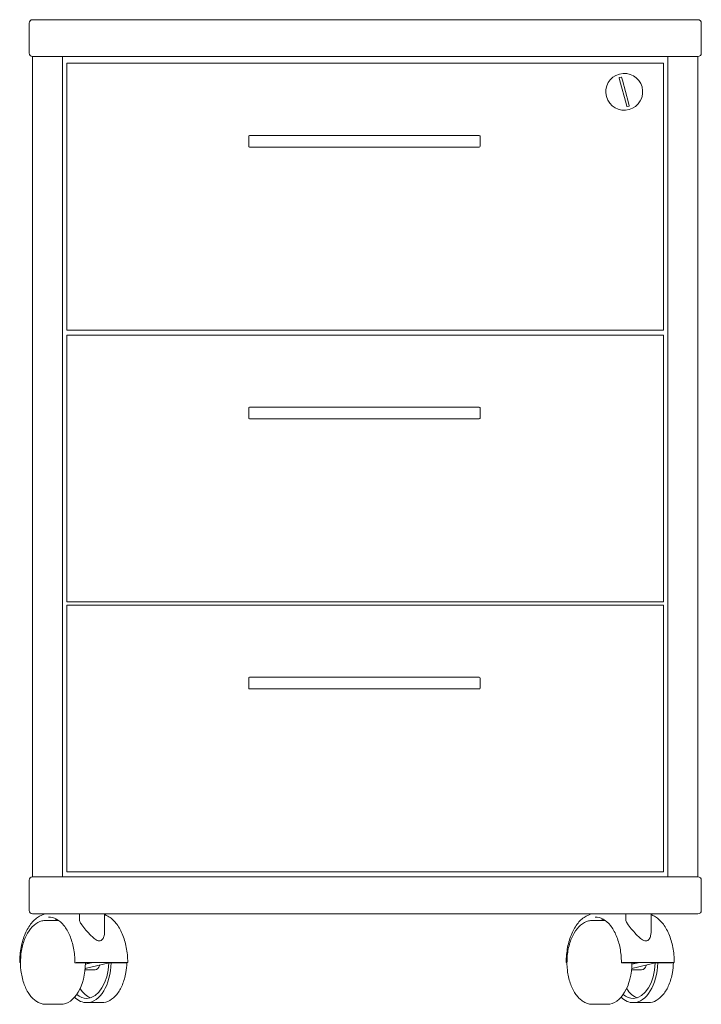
# Model space of a CAD drawing. Header units: millimetres. Extents: x -432 to -25, y -475 to 112.
import ezdxf

# ---------------------------------------------------------------- set-up
doc = ezdxf.new("R2010")
doc.units = ezdxf.units.MM

msp = doc.modelspace()

# ---------------------------------------------------------------- linework, layer by layer
at = {"color": 0, "linetype": 'Continuous', "lineweight": 0}
for p, q in [((-424.13, 112.46), (-27.13, 112.46)), ((-426.13, 92.46), (-426.13, 110.46)), ((-25.13, 110.46), (-25.13, 92.46)), ((-424.13, 90.46), (-424.13, -398.54)), ((-406.13, 90.46), (-424.13, 90.46)), ((-27.13, 90.46), (-424.13, 90.46)), ((-406.13, 90.46), (-406.13, -398.54)), ((-45.13, 90.46), (-45.13, -398.54)), ((-27.13, 90.46), (-45.13, 90.46)), ((-27.13, 90.46), (-27.13, -398.54)), ((-403.63, 86.46), (-403.63, -72.54)), ((-47.63, 86.46), (-403.63, 86.46)), ((-47.63, -72.54), (-47.63, 86.46)), ((-74.16, 77.75), (-73.69, 76.02)), ((-72.96, 78.29), (-74.02, 78)), ((-72.24, 76.41), (-72.72, 78.15)), ((-72.24, 76.41), (-68.58, 62.9)), ((-70.02, 62.51), (-73.69, 76.02)), ((-70.02, 62.51), (-69.55, 60.77)), ((-68.25, 60.92), (-69.31, 60.63)), ((-68.1, 61.16), (-68.58, 62.9)), ((-295.13, 36.96), (-295.13, 42.96)), ((-157.63, 43.46), (-294.63, 43.46)), ((-157.13, 42.96), (-157.13, 36.96)), ((-294.63, 36.46), (-157.63, 36.46)), ((-403.63, -72.54), (-47.63, -72.54)), ((-403.63, -75.54), (-403.63, -234.54)), ((-47.63, -75.54), (-403.63, -75.54)), ((-47.63, -234.54), (-47.63, -75.54)), ((-295.13, -125.04), (-295.13, -119.04)), ((-157.63, -118.54), (-294.63, -118.54)), ((-157.13, -119.04), (-157.13, -125.04)), ((-294.63, -125.54), (-157.63, -125.54)), ((-403.63, -234.54), (-47.63, -234.54)), ((-403.63, -236.54), (-403.63, -395.54)), ((-47.63, -236.54), (-403.63, -236.54)), ((-47.63, -395.54), (-47.63, -236.54)), ((-295.13, -286.04), (-295.13, -280.04)), ((-157.63, -279.54), (-294.63, -279.54)), ((-157.13, -280.04), (-157.13, -286.04)), ((-294.63, -286.54), (-157.63, -286.54)), ((-406.13, -398.54), (-424.13, -398.54)), ((-424.13, -398.54), (-27.13, -398.54)), ((-403.63, -395.54), (-47.63, -395.54)), ((-27.13, -398.54), (-45.13, -398.54)), ((-426.13, -418.54), (-426.13, -400.54)), ((-25.13, -400.54), (-25.13, -418.54)), ((-27.13, -420.54), (-424.13, -420.54)), ((-396.13, -424.19), (-396.13, -421.04)), ((-381.13, -431.76), (-381.13, -421.04)), ((-70.13, -424.19), (-70.13, -421.04)), ((-55.13, -431.76), (-55.13, -421.04)), ((-416.16, -424.54), (-408.58, -424.54)), ((-90.16, -424.54), (-82.58, -424.54)), ((-431.64, -449.61), (-431.27, -449.7)), ((-398.71, -449.75), (-398.12, -449.61)), ((-398.6, -449.82), (-388.89, -449.82)), ((-397.42, -449.54), (-367.5, -449.54)), ((-392.65, -453.16), (-378.38, -449.82)), ((-392.51, -450.67), (-388.89, -449.82)), ((-378.38, -449.82), (-368.67, -449.82)), ((-367.97, -449.75), (-367.39, -449.61)), ((-105.64, -449.61), (-105.27, -449.7)), ((-72.71, -449.75), (-72.12, -449.61)), ((-72.6, -449.82), (-62.89, -449.82)), ((-71.42, -449.54), (-41.5, -449.54)), ((-66.65, -453.16), (-52.38, -449.82)), ((-66.51, -450.67), (-62.89, -449.82)), ((-52.38, -449.82), (-42.67, -449.82)), ((-41.97, -449.75), (-41.39, -449.61)), ((-386.78, -454.04), (-392.73, -454.04)), ((-60.78, -454.04), (-66.73, -454.04)), ((-416.16, -474.54), (-407.2, -474.54)), ((-382.87, -473.54), (-391.83, -473.54)), ((-90.16, -474.54), (-81.2, -474.54)), ((-56.87, -473.54), (-65.83, -473.54))]:
    msp.add_line(p, q, dxfattribs=at)
at = {"color": 0, "linetype": 'Continuous', "lineweight": 0, "extrusion": (0, 0, -1)}
for centre, radius, start, end in [((424.13, 110.46), 2, 0, 90), ((27.13, 110.46), 2, 90, 180), ((424.13, 92.46), 2, 270, 0), ((27.13, 92.46), 2, 180, 270), ((71.13, 69.46), 11, 254.81171, 74.81171), ((71.13, 69.46), 11, 74.81171, 254.81171), ((69.36, 60.82), 0.2, 254.81171, 344.81171), ((68.3, 61.11), 0.2, 164.81171, 254.81171), ((157.63, 42.96), 0.5, 90, 180), ((157.63, 36.96), 0.5, 180, 270), ((294.63, -119.04), 0.5, 0, 90), ((294.63, -125.04), 0.5, 270, 0), ((294.63, -280.04), 0.5, 0, 90), ((294.63, -286.04), 0.5, 270, 0), ((424.13, -400.54), 2, 0, 90), ((27.13, -400.54), 2, 90, 180), ((424.13, -418.54), 2, 270, 0), ((395.63, -421.04), 0.5, 0, 90), ((381.63, -421.04), 0.5, 90, 180), ((69.63, -421.04), 0.5, 0, 90), ((55.63, -421.04), 0.5, 90, 180), ((27.13, -418.54), 2, 180, 270)]:
    msp.add_arc(centre, radius, start, end, dxfattribs=at)
at = {"color": 0, "linetype": 'Continuous', "lineweight": 0}
for centre, radius, start, end in [((-73.97, 77.81), 0.2, 105.18829, 195.18829), ((-72.91, 78.09), 0.2, 15.18829, 105.18829), ((-294.63, 42.96), 0.5, 90, 180), ((-294.63, 36.96), 0.5, 180, 270), ((-157.63, -119.04), 0.5, 0, 90), ((-157.63, -125.04), 0.5, 270, 0), ((-157.63, -280.04), 0.5, 0, 90), ((-157.63, -286.04), 0.5, 270, 0)]:
    msp.add_arc(centre, radius, start, end, dxfattribs=at)
for centre, major_axis, start_param, end_param in [((-404.77, -449.54), (0, 27), 0.313271, 0.387317), ((-78.77, -449.54), (0, 27), 0.313271, 0.387317), ((-391.83, -448.54), (0, -22.5), 0.016097, 1.511517), ((-391.83, -448.54), (0, -25), 0.016097, 1.519732), ((-386.78, -448.54), (0, -5.5), 0.016097, 1.083504), ((-65.83, -448.54), (0, -22.5), 0.016097, 1.511517), ((-65.83, -448.54), (0, -25), 0.016097, 1.519732), ((-60.78, -448.54), (0, -5.5), 0.016097, 1.083504), ((-394.26, -448.54), (0, 5.5), -2.626212, -2.554797), ((-386.78, -448.54), (0, -5.5), 0, 0.016097), ((-68.26, -448.54), (0, 5.5), -2.626212, -2.554797), ((-60.78, -448.54), (0, -5.5), 0, 0.016097), ((-391.83, -448.54), (0, -22.5), -0.462482, 0.016097), ((-386.78, -448.54), (0, -22.5), -0.740891, -0.192161), ((-65.83, -448.54), (0, -22.5), -0.462482, 0.016097), ((-60.78, -448.54), (0, -22.5), -0.740891, -0.192161), ((-391.83, -448.54), (0, -25), -0.511999, 0.016097), ((-65.83, -448.54), (0, -25), -0.511999, 0.016097)]:
    msp.add_ellipse(centre, major_axis=major_axis, ratio=0.588155, start_param=start_param, end_param=end_param, dxfattribs=at)
at = {"color": 0, "linetype": 'Continuous', "lineweight": 0, "extrusion": (0, 0, -1)}
for centre in [(-407.2, -449.54), (-81.2, -449.54)]:
    msp.add_ellipse(centre, major_axis=(0, -25), ratio=0.588155, start_param=-1.559754, end_param=0, dxfattribs=at)
at = {"color": 0, "linetype": 'Continuous', "lineweight": 0}
for points, knots in [([(-414.48, -420.54), (-416.3, -420.54), (-418.11, -421.03), (-421.57, -422.91), (-423.2, -424.31), (-426.12, -427.89), (-427.4, -430.05), (-429.51, -434.94), (-430.33, -437.66), (-431.44, -443.39), (-431.73, -446.41), (-431.74, -449.46), (-431.74, -449.5), (-431.74, -449.54)], [0, 0, 0, 0, 0.309984, 0.309984, 0.624144, 0.624144, 0.938303, 0.938303, 1.252462, 1.252462, 1.566622, 1.566622, 1.570796, 1.570796, 1.570796, 1.570796]), ([(-398.8, -449.54), (-398.8, -446.69), (-399.07, -443.84), (-400.1, -438.43), (-400.87, -435.87), (-402.83, -431.28), (-404.02, -429.26), (-406.69, -425.96), (-408.18, -424.68), (-411.27, -422.97), (-412.87, -422.54), (-414.48, -422.54)], [4.712389, 4.712389, 4.712389, 4.712389, 5.026548, 5.026548, 5.340708, 5.340708, 5.654867, 5.654867, 5.969026, 5.969026, 6.283185, 6.283185, 6.283185, 6.283185]), ([(-367.29, -449.54), (-367.29, -446.53), (-367.57, -443.51), (-368.67, -437.77), (-369.48, -435.04), (-371.58, -430.14), (-372.86, -427.97), (-375.77, -424.37), (-377.4, -422.96), (-379.79, -421.64), (-380.45, -421.34), (-381.13, -421.11)], [4.712389, 4.712389, 4.712389, 4.712389, 5.026548, 5.026548, 5.340708, 5.340708, 5.654867, 5.654867, 5.969026, 5.969026, 6.087496, 6.087496, 6.087496, 6.087496]), ([(-88.48, -420.54), (-90.3, -420.54), (-92.11, -421.03), (-95.57, -422.91), (-97.2, -424.31), (-100.12, -427.89), (-101.4, -430.05), (-103.51, -434.94), (-104.33, -437.66), (-105.44, -443.39), (-105.73, -446.41), (-105.74, -449.46), (-105.74, -449.5), (-105.74, -449.54)], [0, 0, 0, 0, 0.309984, 0.309984, 0.624144, 0.624144, 0.938303, 0.938303, 1.252462, 1.252462, 1.566622, 1.566622, 1.570796, 1.570796, 1.570796, 1.570796]), ([(-72.8, -449.54), (-72.8, -446.69), (-73.07, -443.84), (-74.1, -438.43), (-74.87, -435.87), (-76.83, -431.28), (-78.02, -429.26), (-80.69, -425.96), (-82.18, -424.68), (-85.27, -422.97), (-86.87, -422.54), (-88.48, -422.54)], [4.712389, 4.712389, 4.712389, 4.712389, 5.026548, 5.026548, 5.340708, 5.340708, 5.654867, 5.654867, 5.969026, 5.969026, 6.283185, 6.283185, 6.283185, 6.283185]), ([(-41.29, -449.54), (-41.29, -446.53), (-41.57, -443.51), (-42.67, -437.77), (-43.48, -435.04), (-45.58, -430.14), (-46.86, -427.97), (-49.77, -424.37), (-51.4, -422.96), (-53.79, -421.64), (-54.45, -421.34), (-55.13, -421.11)], [4.712389, 4.712389, 4.712389, 4.712389, 5.026548, 5.026548, 5.340708, 5.340708, 5.654867, 5.654867, 5.969026, 5.969026, 6.087496, 6.087496, 6.087496, 6.087496]), ([(-426.31, -468.12), (-427.52, -466.31), (-428.54, -464.18), (-430.12, -459.52), (-430.68, -456.98), (-431.3, -451.74), (-431.35, -449.04), (-430.95, -443.75), (-430.5, -441.16), (-429.11, -436.34), (-428.19, -434.11), (-425.93, -430.23), (-424.61, -428.59), (-421.69, -426.09), (-420.09, -425.23), (-417.68, -424.64), (-416.92, -424.54), (-416.16, -424.54)], [3.863194, 3.863194, 3.863194, 3.863194, 4.189327, 4.189327, 4.515495, 4.515495, 4.840738, 4.840738, 5.165879, 5.165879, 5.491816, 5.491816, 5.818302, 5.818302, 6.138594, 6.138594, 6.283185, 6.283185, 6.283185, 6.283185]), ([(-396.13, -424.19), (-396.13, -424.47), (-396.06, -424.79), (-395.67, -425.76), (-395.21, -426.48), (-394.04, -428.14), (-393.17, -429.22), (-391.25, -431.45), (-390.2, -432.61), (-388.43, -434.34), (-387.6, -435.1), (-386.34, -435.98), (-385.91, -436.23), (-385.06, -436.59), (-384.64, -436.7), (-384.22, -436.7)], [-2.024803, -2.024803, -2.024803, -2.024803, -1.829877, -1.829877, -1.489016, -1.489016, -1.052397, -1.052397, -0.615779, -0.615779, -0.307889, -0.307889, -0.153945, -0.153945, 0, 0, 0, 0]), ([(-100.31, -468.12), (-101.52, -466.31), (-102.54, -464.18), (-104.12, -459.52), (-104.68, -456.98), (-105.3, -451.74), (-105.35, -449.04), (-104.95, -443.75), (-104.5, -441.16), (-103.11, -436.34), (-102.19, -434.11), (-99.93, -430.23), (-98.61, -428.59), (-95.69, -426.09), (-94.09, -425.23), (-91.68, -424.64), (-90.92, -424.54), (-90.16, -424.54)], [3.863194, 3.863194, 3.863194, 3.863194, 4.189327, 4.189327, 4.515495, 4.515495, 4.840738, 4.840738, 5.165879, 5.165879, 5.491816, 5.491816, 5.818302, 5.818302, 6.138594, 6.138594, 6.283185, 6.283185, 6.283185, 6.283185]), ([(-70.13, -424.19), (-70.13, -424.47), (-70.06, -424.79), (-69.67, -425.76), (-69.21, -426.48), (-68.04, -428.14), (-67.17, -429.22), (-65.25, -431.45), (-64.2, -432.61), (-62.43, -434.34), (-61.6, -435.1), (-60.34, -435.98), (-59.91, -436.23), (-59.06, -436.59), (-58.64, -436.7), (-58.22, -436.7)], [-2.024803, -2.024803, -2.024803, -2.024803, -1.829877, -1.829877, -1.489016, -1.489016, -1.052397, -1.052397, -0.615779, -0.615779, -0.307889, -0.307889, -0.153945, -0.153945, 0, 0, 0, 0]), ([(-384.22, -436.7), (-383.81, -436.7), (-383.45, -436.59), (-382.81, -436.23), (-382.54, -435.98), (-381.84, -435.1), (-381.53, -434.34), (-381.21, -433.04), (-381.13, -432.41), (-381.13, -431.76)], [0, 0, 0, 0, 0.1539447, 0.1539447, 0.3078894, 0.3078894, 0.6157788, 0.6157788, 0.8671673, 0.8671673, 0.8671673, 0.8671673]), ([(-58.22, -436.7), (-57.81, -436.7), (-57.45, -436.59), (-56.81, -436.23), (-56.54, -435.98), (-55.84, -435.1), (-55.53, -434.34), (-55.21, -433.04), (-55.13, -432.41), (-55.13, -431.76)], [0, 0, 0, 0, 0.1539447, 0.1539447, 0.3078894, 0.3078894, 0.6157788, 0.6157788, 0.8671673, 0.8671673, 0.8671673, 0.8671673]), ([(-431.74, -449.54), (-431.74, -449.54), (-431.74, -449.55), (-431.74, -449.55), (-431.74, -449.55), (-431.74, -449.56), (-431.74, -449.56), (-431.74, -449.56), (-431.74, -449.56), (-431.74, -449.57), (-431.74, -449.57), (-431.74, -449.57)], [1.5707963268, 1.5707963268, 1.5707963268, 1.5707963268, 1.5709936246, 1.5709936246, 1.5711909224, 1.5711909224, 1.5713882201, 1.5713882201, 1.5715855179, 1.5715855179, 1.5717828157, 1.5717828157, 1.5717828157, 1.5717828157]), ([(-431.64, -449.61), (-431.68, -449.6), (-431.71, -449.59), (-431.73, -449.58), (-431.74, -449.58), (-431.74, -449.57)], [-0.07440626, -0.07440626, -0.07440626, -0.07440626, -0.05565592, -0.05565592, -0.04456356, -0.04456356, -0.04456356, -0.04456356]), ([(-398.71, -449.75), (-398.74, -449.76), (-398.77, -449.77), (-398.8, -449.78), (-398.81, -449.79), (-398.79, -449.8), (-398.76, -449.81), (-398.7, -449.82), (-398.65, -449.82), (-398.6, -449.82)], [0.07443302, 0.07443302, 0.07443302, 0.07443302, 0.09320471, 0.09320471, 0.11187859, 0.11187859, 0.13042993, 0.13042993, 0.14887834, 0.14887834, 0.14887834, 0.14887834]), ([(-398.8, -449.79), (-398.8, -449.77), (-398.8, -449.76), (-398.8, -449.72), (-398.8, -449.71), (-398.8, -449.67), (-398.8, -449.66), (-398.8, -449.62), (-398.8, -449.61), (-398.8, -449.58), (-398.8, -449.56), (-398.8, -449.54)], [4.703287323, 4.703287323, 4.703287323, 4.703287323, 4.705107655, 4.705107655, 4.706927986, 4.706927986, 4.708748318, 4.708748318, 4.710568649, 4.710568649, 4.71238898, 4.71238898, 4.71238898, 4.71238898]), ([(-397.42, -449.54), (-397.47, -449.54), (-397.54, -449.54), (-397.66, -449.55), (-397.73, -449.56), (-397.85, -449.57), (-397.92, -449.58), (-398.03, -449.59), (-398.08, -449.6), (-398.12, -449.61)], [0, 0, 0, 0, 0.01845574, 0.01845574, 0.03700066, 0.03700066, 0.05565592, 0.05565592, 0.07440626, 0.07440626, 0.07440626, 0.07440626]), ([(-382.62, -473.54), (-381.05, -473.5), (-379.49, -473.05), (-376.5, -471.4), (-375.08, -470.17), (-372.52, -467.01), (-371.38, -465.06), (-369.54, -460.66), (-368.83, -458.22), (-368.03, -453.72), (-367.83, -451.72), (-367.77, -449.7)], [3.15769, 3.15769, 3.15769, 3.15769, 3.455691, 3.455691, 3.767835, 3.767835, 4.092818, 4.092818, 4.419264, 4.419264, 4.665191, 4.665191, 4.665191, 4.665191]), ([(-368.67, -449.82), (-368.62, -449.82), (-368.56, -449.82), (-368.44, -449.81), (-368.36, -449.8), (-368.24, -449.79), (-368.17, -449.78), (-368.07, -449.77), (-368.01, -449.76), (-367.97, -449.75)], [0.14887834, 0.14887834, 0.14887834, 0.14887834, 0.16732675, 0.16732675, 0.18587809, 0.18587809, 0.20455197, 0.20455197, 0.22332366, 0.22332366, 0.22332366, 0.22332366]), ([(-367.39, -449.61), (-367.35, -449.6), (-367.32, -449.59), (-367.29, -449.58), (-367.29, -449.57), (-367.31, -449.56), (-367.33, -449.55), (-367.4, -449.54), (-367.45, -449.54), (-367.5, -449.54)], [0.22324083, 0.22324083, 0.22324083, 0.22324083, 0.24199117, 0.24199117, 0.26064643, 0.26064643, 0.27919136, 0.27919136, 0.29764709, 0.29764709, 0.29764709, 0.29764709]), ([(-367.29, -449.57), (-367.29, -449.57), (-367.29, -449.57), (-367.29, -449.56), (-367.29, -449.56), (-367.29, -449.56), (-367.29, -449.56), (-367.29, -449.55), (-367.29, -449.55), (-367.29, -449.55), (-367.29, -449.54), (-367.29, -449.54)], [4.7114024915, 4.7114024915, 4.7114024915, 4.7114024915, 4.7115997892, 4.7115997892, 4.711797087, 4.711797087, 4.7119943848, 4.7119943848, 4.7121916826, 4.7121916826, 4.7123889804, 4.7123889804, 4.7123889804, 4.7123889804]), ([(-105.74, -449.54), (-105.74, -449.54), (-105.74, -449.55), (-105.74, -449.55), (-105.74, -449.55), (-105.74, -449.56), (-105.74, -449.56), (-105.74, -449.56), (-105.74, -449.56), (-105.74, -449.57), (-105.74, -449.57), (-105.74, -449.57)], [1.5707963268, 1.5707963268, 1.5707963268, 1.5707963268, 1.5709936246, 1.5709936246, 1.5711909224, 1.5711909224, 1.5713882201, 1.5713882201, 1.5715855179, 1.5715855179, 1.5717828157, 1.5717828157, 1.5717828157, 1.5717828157]), ([(-105.64, -449.61), (-105.68, -449.6), (-105.71, -449.59), (-105.73, -449.58), (-105.74, -449.58), (-105.74, -449.57)], [-0.07440626, -0.07440626, -0.07440626, -0.07440626, -0.05565592, -0.05565592, -0.04456356, -0.04456356, -0.04456356, -0.04456356]), ([(-72.71, -449.75), (-72.74, -449.76), (-72.77, -449.77), (-72.8, -449.78), (-72.81, -449.79), (-72.79, -449.8), (-72.76, -449.81), (-72.7, -449.82), (-72.65, -449.82), (-72.6, -449.82)], [0.07443302, 0.07443302, 0.07443302, 0.07443302, 0.09320471, 0.09320471, 0.11187859, 0.11187859, 0.13042993, 0.13042993, 0.14887834, 0.14887834, 0.14887834, 0.14887834]), ([(-72.8, -449.79), (-72.8, -449.77), (-72.8, -449.76), (-72.8, -449.72), (-72.8, -449.71), (-72.8, -449.67), (-72.8, -449.66), (-72.8, -449.62), (-72.8, -449.61), (-72.8, -449.58), (-72.8, -449.56), (-72.8, -449.54)], [4.703287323, 4.703287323, 4.703287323, 4.703287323, 4.705107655, 4.705107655, 4.706927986, 4.706927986, 4.708748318, 4.708748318, 4.710568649, 4.710568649, 4.71238898, 4.71238898, 4.71238898, 4.71238898]), ([(-71.42, -449.54), (-71.47, -449.54), (-71.54, -449.54), (-71.66, -449.55), (-71.73, -449.56), (-71.85, -449.57), (-71.92, -449.58), (-72.03, -449.59), (-72.08, -449.6), (-72.12, -449.61)], [0, 0, 0, 0, 0.01845574, 0.01845574, 0.03700066, 0.03700066, 0.05565592, 0.05565592, 0.07440626, 0.07440626, 0.07440626, 0.07440626]), ([(-56.62, -473.54), (-55.05, -473.5), (-53.49, -473.05), (-50.5, -471.4), (-49.08, -470.17), (-46.52, -467.01), (-45.38, -465.06), (-43.54, -460.66), (-42.83, -458.22), (-42.03, -453.72), (-41.83, -451.72), (-41.77, -449.7)], [3.15769, 3.15769, 3.15769, 3.15769, 3.455691, 3.455691, 3.767835, 3.767835, 4.092818, 4.092818, 4.419264, 4.419264, 4.665191, 4.665191, 4.665191, 4.665191]), ([(-42.67, -449.82), (-42.62, -449.82), (-42.56, -449.82), (-42.44, -449.81), (-42.36, -449.8), (-42.24, -449.79), (-42.17, -449.78), (-42.07, -449.77), (-42.01, -449.76), (-41.97, -449.75)], [0.14887834, 0.14887834, 0.14887834, 0.14887834, 0.16732675, 0.16732675, 0.18587809, 0.18587809, 0.20455197, 0.20455197, 0.22332366, 0.22332366, 0.22332366, 0.22332366]), ([(-41.39, -449.61), (-41.35, -449.6), (-41.32, -449.59), (-41.29, -449.58), (-41.29, -449.57), (-41.31, -449.56), (-41.33, -449.55), (-41.4, -449.54), (-41.45, -449.54), (-41.5, -449.54)], [0.22324083, 0.22324083, 0.22324083, 0.22324083, 0.24199117, 0.24199117, 0.26064643, 0.26064643, 0.27919136, 0.27919136, 0.29764709, 0.29764709, 0.29764709, 0.29764709]), ([(-41.29, -449.57), (-41.29, -449.57), (-41.29, -449.57), (-41.29, -449.56), (-41.29, -449.56), (-41.29, -449.56), (-41.29, -449.56), (-41.29, -449.55), (-41.29, -449.55), (-41.29, -449.55), (-41.29, -449.54), (-41.29, -449.54)], [4.7114024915, 4.7114024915, 4.7114024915, 4.7114024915, 4.7115997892, 4.7115997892, 4.711797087, 4.711797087, 4.7119943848, 4.7119943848, 4.7121916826, 4.7121916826, 4.7123889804, 4.7123889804, 4.7123889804, 4.7123889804]), ([(-416.16, -474.54), (-416.92, -474.54), (-417.68, -474.45), (-419.17, -474.08), (-419.91, -473.8), (-421.34, -473.08), (-422.03, -472.64), (-423.36, -471.59), (-424, -470.99), (-425.21, -469.65), (-425.78, -468.92), (-426.31, -468.12)], [3.1415927, 3.1415927, 3.1415927, 3.1415927, 3.2859129, 3.2859129, 3.4302332, 3.4302332, 3.5745535, 3.5745535, 3.7188737, 3.7188737, 3.863194, 3.863194, 3.863194, 3.863194]), ([(-90.16, -474.54), (-90.92, -474.54), (-91.68, -474.45), (-93.17, -474.08), (-93.91, -473.8), (-95.34, -473.08), (-96.03, -472.64), (-97.36, -471.59), (-98, -470.99), (-99.21, -469.65), (-99.78, -468.92), (-100.31, -468.12)], [3.1415927, 3.1415927, 3.1415927, 3.1415927, 3.2859129, 3.2859129, 3.4302332, 3.4302332, 3.5745535, 3.5745535, 3.7188737, 3.7188737, 3.863194, 3.863194, 3.863194, 3.863194]), ([(-382.87, -473.54), (-382.86, -473.54), (-382.84, -473.54), (-382.81, -473.54), (-382.79, -473.54), (-382.76, -473.54), (-382.74, -473.54), (-382.7, -473.54), (-382.69, -473.54), (-382.65, -473.54), (-382.64, -473.54), (-382.62, -473.54)], [3.14159265, 3.14159265, 3.14159265, 3.14159265, 3.14481212, 3.14481212, 3.14803158, 3.14803158, 3.15125105, 3.15125105, 3.15447051, 3.15447051, 3.15768998, 3.15768998, 3.15768998, 3.15768998]), ([(-56.87, -473.54), (-56.86, -473.54), (-56.84, -473.54), (-56.81, -473.54), (-56.79, -473.54), (-56.76, -473.54), (-56.74, -473.54), (-56.7, -473.54), (-56.69, -473.54), (-56.65, -473.54), (-56.64, -473.54), (-56.62, -473.54)], [3.14159265, 3.14159265, 3.14159265, 3.14159265, 3.14481212, 3.14481212, 3.14803158, 3.14803158, 3.15125105, 3.15125105, 3.15447051, 3.15447051, 3.15768998, 3.15768998, 3.15768998, 3.15768998])]:
    msp.add_open_spline(points, degree=3, knots=knots, dxfattribs=at)

doc.saveas('drawing.dxf')
